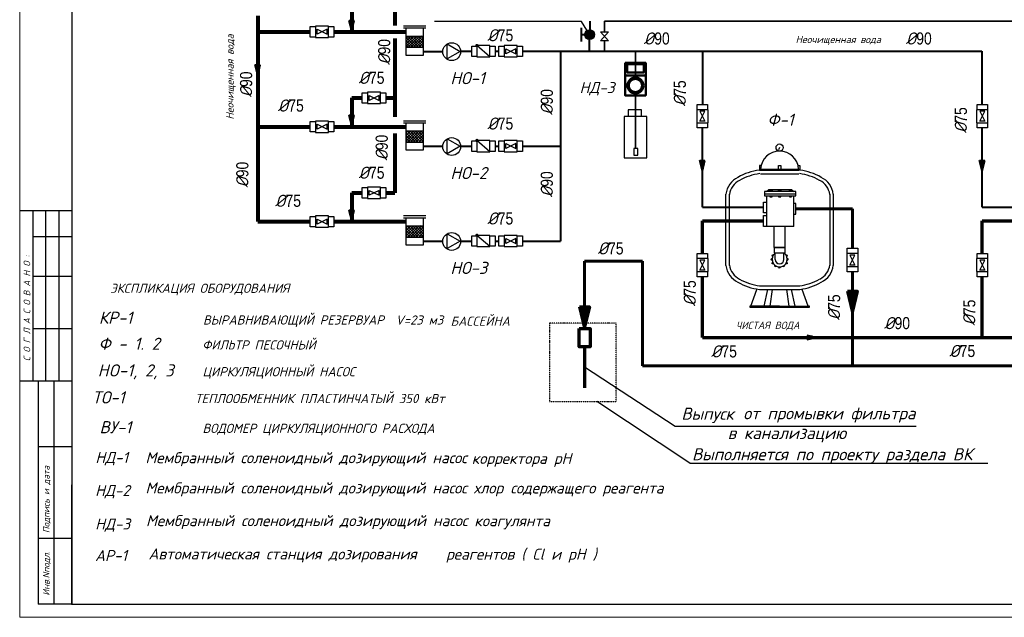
# Model space of a CAD drawing. Extents: x 4114239 to 5838486, y 780458 to 1383318.
# Tile 151 of 231: x 4308800 to 4346414, y 1254145 to 1276986. Entities that reach past the tile are written whole.
import ezdxf
from ezdxf.enums import TextEntityAlignment as Align

# ---------------------------------------------------------------- set-up
doc = ezdxf.new("R2010")
doc.units = 0
doc.header["$MEASUREMENT"] = 0
doc.linetypes.add('DASHDOT', pattern=[1, 0.5, -0.25, 0, -0.25])
for name, color, linetype, lineweight in [('1', 7, 'Continuous', 50), ('BRAVARIJA', 5, 'Continuous', 35), ('RURY-GRUBE', 7, 'Continuous', 25), ('линия40', 7, 'Continuous', 5), ('облицовки', 10, 'Continuous', 40), ('Основные', 160, 'Continuous', 40), ('стены вн не', 30, 'Continuous', 60)]:
    doc.layers.add(name, color=color, linetype=linetype, lineweight=lineweight)
for name, color, linetype in [('100_AXIS', 8, 'DASHDOT'), ('URZADZENIA', 7, 'Continuous'), ('ZAW', 7, 'Continuous'), ('Номера_оси', 7, 'Continuous'), ('рамка', 206, 'Continuous'), ('Слой2', 1, 'Continuous')]:
    doc.layers.add(name, color=color, linetype=linetype)
doc.styles.add('ГОСТ 250', font='isocpeui.ttf', dxfattribs={"height": 300})

# ---------------------------------------------------------------- blocks, each defined once
blk = doc.blocks.new('*X1922')
at = {"color": 0}
for p, q in [((149.79, 139.89), (155.18, 145.28)), ((149.79, 141.3), (153.76, 145.28)), ((149.79, 142.72), (152.35, 145.28)), ((149.79, 144.13), (150.93, 145.28)), ((154.74, 139.41), (149.79, 144.37)), ((156.16, 139.41), (150.29, 145.28)), ((150.73, 139.41), (156.59, 145.28)), ((157.57, 139.41), (151.71, 145.28)), ((152.14, 139.41), (158, 145.28)), ((158.6, 139.8), (153.12, 145.28)), ((153.55, 139.41), (158.6, 144.46)), ((158.6, 141.21), (154.54, 145.28)), ((158.6, 142.63), (155.95, 145.28)), ((158.6, 144.04), (157.37, 145.28)), ((153.33, 139.41), (149.79, 142.95)), ((151.92, 139.41), (149.79, 141.54)), ((150.5, 139.41), (149.79, 140.12)), ((154.97, 139.41), (158.6, 143.04)), ((156.38, 139.41), (158.6, 141.63)), ((157.8, 139.41), (158.6, 140.22))]:
    blk.add_line(p, q, dxfattribs=at)

msp = doc.modelspace()

# ---------------------------------------------------------------- hatches: boundary and pattern name
at = {"ltscale": 100}
h = msp.add_hatch(color=256, dxfattribs=at)
edge = h.paths.add_edge_path()
edge.add_arc((4330569.1669, 1276416.1681), 187.2424, 0, 360)
at = {"layer": 'BRAVARIJA'}
h = msp.add_hatch(dxfattribs=at)
h.set_pattern_fill('ANSI31', color=256, scale=37.632151, angle=450, style=0)
h.set_pattern_definition([(135, (4340593.2875, 1361591.5), (-3.32624368, -3.32624368), [])])
h.paths.add_polyline_path([(4339266.4449, 1264839.2686), (4338882.1622, 1264933.1208), (4338882.1622, 1264745.4164)])
at = {"layer": 'облицовки'}
h = msp.add_hatch(dxfattribs=at)
h.set_pattern_fill('ANSI31', color=256, scale=37.632151, style=0)
h.set_pattern_definition([(45, (4418236.1603, 1275248.675), (-3.32624368, 3.32624368), [])])
h.paths.add_polyline_path([(4321483.9291, 1276575.5177), (4321577.7813, 1276959.8003), (4321390.0769, 1276959.8003)])
h = msp.add_hatch(dxfattribs=at)
h.set_pattern_fill('ANSI31', color=256, scale=39.200158, angle=180, style=0)
h.set_pattern_definition([(45, (4418678.2453, 1273475.217), (-3.46483717, 3.46483717), [])])
h.paths.add_polyline_path([(4317894.6711, 1274857.3447), (4317992.4338, 1275257.6392), (4317796.9084, 1275257.6392)])
h = msp.add_hatch(dxfattribs=at)
h.set_pattern_fill('ANSI31', color=256, scale=37.632151, style=0)
h.set_pattern_definition([(45, (4418236.1603, 1271622.0327), (-3.32624368, 3.32624368), [])])
h.paths.add_polyline_path([(4321483.9291, 1272948.8754), (4321577.7813, 1273333.158), (4321390.0769, 1273333.158)])
h = msp.add_hatch(dxfattribs=at)
h.set_pattern_fill('ANSI31', color=256, scale=39.200158, angle=180, style=0)
h.set_pattern_definition([(45, (4435662.754, 1269821.717), (-3.46483717, 3.46483717), [])])
h.paths.add_polyline_path([(4334879.1798, 1271203.8447), (4334976.9425, 1271604.1392), (4334781.4171, 1271604.1392)])
h = msp.add_hatch(dxfattribs=at)
h.set_pattern_fill('ANSI31', color=256, scale=39.200158, angle=180, style=0)
h.set_pattern_definition([(45, (4446354.0454, 1269821.717), (-3.46483717, 3.46483717), [])])
h.paths.add_polyline_path([(4345570.4713, 1271203.8447), (4345668.234, 1271604.1392), (4345472.7086, 1271604.1392)])
h = msp.add_hatch(dxfattribs=at)
h.set_pattern_fill('ANSI31', color=256, scale=37.632151, style=0)
h.set_pattern_definition([(45, (4418236.1603, 1267995.3904), (-3.32624368, 3.32624368), [])])
h.paths.add_polyline_path([(4321483.9291, 1269322.2331), (4321577.7813, 1269706.5157), (4321390.0769, 1269706.5157)])
at = {"layer": 'стены вн не'}
h = msp.add_hatch(dxfattribs=at)
h.set_pattern_fill('ANSI31', color=256, scale=78.400315, style=0)
h.set_pattern_definition([(135, (4139046.91, 1263041.737), (6.92967433, 6.92967433), [])])
h.paths.add_polyline_path([(4340614.0581, 1265805.9927), (4340418.5327, 1266606.5815), (4340809.5835, 1266606.5815)])
h = msp.add_hatch(dxfattribs=at)
h.set_pattern_fill('ANSI31', color=256, scale=78.400315, style=0)
h.set_pattern_definition([(135, (4128815.032, 1262442.719), (6.92967433, 6.92967433), [])])
h.paths.add_polyline_path([(4330382.1801, 1265206.975), (4330186.6547, 1266007.5638), (4330577.7055, 1266007.5638)])

# ---------------------------------------------------------------- linework, layer by layer
for p, q in [((4330267.9281, 1276917.9839), (4324645.9321, 1276917.9839)), ((4343047.9138, 1261432.4356), (4333842.4464, 1261432.4356))]:
    msp.add_line(p, q)
at = {"ltscale": 100}
for p, q in [((4330569.1669, 1276416.1681), (4330267.9281, 1276917.9839)), ((4326766.6193, 1275564.4857), (4326267.6593, 1275996.9177)), ((4326766.6193, 1271937.8435), (4326267.6593, 1272370.2755)), ((4326766.6193, 1268311.2012), (4326267.6593, 1268743.6332)), ((4333842.4464, 1261432.4356), (4330382.1801, 1263704.3855)), ((4334403.6801, 1260036.9356), (4330844.1801, 1262397.1355)), ((4334403.6801, 1260036.9356), (4345780.1801, 1260036.9356))]:
    msp.add_line(p, q, dxfattribs=at)
at = {"color": 132}
for p, q in [((4337829.9517, 1272098.7674), (4337784.417, 1272007.698)), ((4337055.8614, 1271415.7466), (4337055.8614, 1271233.6078)), ((4337124.5308, 1271415.7466), (4337055.8614, 1271415.7466)), ((4337784.417, 1271279.1425), (4337784.417, 1271415.7466)), ((4337784.417, 1271415.7466), (4337875.4864, 1271415.7466)), ((4337875.4864, 1271415.7466), (4337875.4864, 1271279.1425)), ((4338535.3725, 1271415.7466), (4338604.0419, 1271415.7466)), ((4338604.0419, 1271415.7466), (4338604.0419, 1271233.6078)), ((4337055.8614, 1271279.1425), (4338604.0419, 1271279.1425)), ((4337055.8614, 1271233.6078), (4337101.3962, 1271233.6078)), ((4337101.3962, 1271233.6078), (4338558.5072, 1271233.6078)), ((4337101.3962, 1271100.5518), (4338558.5072, 1271100.5518)), ((4338604.0419, 1271233.6078), (4338558.5072, 1271233.6078)), ((4335780.8893, 1269789.211), (4335780.8893, 1270322.9134)), ((4335913.9453, 1269789.211), (4335913.9453, 1270322.9134)), ((4338450.8797, 1270417.7035), (4337250.4189, 1270417.7035)), ((4337250.4189, 1270417.7035), (4337250.4189, 1270252.1227)), ((4337250.4189, 1270334.9131), (4338450.8797, 1270334.9131)), ((4337250.4189, 1270252.1227), (4337333.2093, 1270252.1227)), ((4337333.2093, 1270417.7035), (4337415.9997, 1270500.4939)), ((4337333.2093, 1270252.1227), (4338368.0893, 1270252.1227)), ((4337333.2093, 1270252.1227), (4337333.2093, 1269083.4781)), ((4337415.9997, 1270500.4939), (4338285.2989, 1270500.4939)), ((4337457.3949, 1270459.0987), (4337540.1853, 1270459.0987)), ((4337457.3949, 1270417.7035), (4337457.3949, 1270459.0987)), ((4337457.3949, 1270252.1227), (4337457.3949, 1270210.7275)), ((4337540.1853, 1270459.0987), (4337540.1853, 1270417.7035)), ((4337540.1853, 1270210.7275), (4337540.1853, 1270252.1227)), ((4337788.5565, 1270459.0987), (4337871.3469, 1270459.0987)), ((4337788.5565, 1270417.7035), (4337788.5565, 1270459.0987)), ((4337788.5565, 1270252.1227), (4337788.5565, 1270210.7275)), ((4337871.3469, 1270459.0987), (4337871.3469, 1270417.7035)), ((4337871.3469, 1270210.7275), (4337871.3469, 1270252.1227)), ((4338202.5085, 1270459.0987), (4338285.2989, 1270459.0987)), ((4338202.5085, 1270417.7035), (4338202.5085, 1270459.0987)), ((4338202.5085, 1270252.1227), (4338202.5085, 1270210.7275)), ((4338285.2989, 1270500.4939), (4338368.0893, 1270417.7035)), ((4338285.2989, 1270459.0987), (4338285.2989, 1270417.7035)), ((4338285.2989, 1270210.7275), (4338285.2989, 1270252.1227)), ((4338368.0893, 1269083.4781), (4338368.0893, 1270252.1227)), ((4338368.0893, 1270252.1227), (4338450.8797, 1270252.1227)), ((4338450.8797, 1270252.1227), (4338450.8797, 1270417.7035)), ((4339745.9581, 1270322.9134), (4339745.9581, 1267590.8302)), ((4339879.0141, 1270322.9134), (4339879.0141, 1267590.8302)), ((4335780.8893, 1267590.8302), (4335780.8893, 1269915.6874)), ((4335913.9453, 1267590.8302), (4335913.9453, 1269915.6874)), ((4337209.0237, 1269601.1952), (4337209.0237, 1270015.1472)), ((4337209.0237, 1270015.1472), (4337333.2093, 1270015.1472)), ((4337457.3949, 1270210.7275), (4337540.1853, 1270210.7275)), ((4337788.5565, 1270210.7275), (4337871.3469, 1270210.7275)), ((4338202.5085, 1270210.7275), (4338285.2989, 1270210.7275)), ((4338450.8797, 1269962.3563), (4338368.0893, 1269962.3563)), ((4338450.8797, 1269548.4043), (4338450.8797, 1269962.3563)), ((4335780.8893, 1269323.515), (4335780.8893, 1269523.099)), ((4335913.9453, 1269323.515), (4335913.9453, 1269523.099)), ((4337333.2093, 1269601.1952), (4337209.0237, 1269601.1952)), ((4337209.0237, 1269083.4781), (4337209.0237, 1269497.4301)), ((4337209.0237, 1269497.4301), (4337333.2093, 1269497.4301)), ((4338368.0893, 1269548.4043), (4338450.8797, 1269548.4043)), ((4338368.0893, 1269083.4781), (4337209.0237, 1269083.4781)), ((4337622.9757, 1268280.2223), (4337622.9757, 1269083.4781)), ((4338036.9277, 1268280.2223), (4338036.9277, 1269083.4781)), ((4337543.1573, 1267990.4559), (4337599.7042, 1268005.6076)), ((4337558.309, 1267933.909), (4337543.1573, 1267990.4559)), ((4338036.9277, 1268280.2223), (4337622.9757, 1268280.2223)), ((4337622.9757, 1268280.2223), (4338036.9277, 1268280.2223)), ((4337622.9757, 1268280.2223), (4337622.9757, 1268073.2463)), ((4337622.9757, 1268073.2463), (4338036.9277, 1268073.2463)), ((4337664.3709, 1267824.8751), (4337664.3709, 1268073.2463)), ((4337995.5325, 1267824.8751), (4337995.5325, 1268073.2463)), ((4338036.9277, 1268073.2463), (4338036.9277, 1268280.2223)), ((4338060.1992, 1268005.6076), (4338116.746, 1267990.4559)), ((4338116.746, 1267990.4559), (4338101.5944, 1267933.909)), ((4337498.7901, 1267824.8751), (4337540.1853, 1267866.2703)), ((4337540.1853, 1267783.4799), (4337498.7901, 1267824.8751)), ((4337543.1573, 1267659.2943), (4337558.309, 1267715.8412)), ((4337599.7042, 1267644.1426), (4337543.1573, 1267659.2943)), ((4337664.3709, 1267538.0807), (4337649.2192, 1267594.6276)), ((4338010.6842, 1267594.6276), (4337995.5325, 1267538.0807)), ((4338116.746, 1267659.2943), (4338060.1992, 1267644.1426)), ((4338101.5944, 1267715.8412), (4338116.746, 1267659.2943)), ((4338119.7181, 1267866.2703), (4338161.1133, 1267824.8751)), ((4338161.1133, 1267824.8751), (4338119.7181, 1267783.4799)), ((4337720.9178, 1267553.2324), (4337664.3709, 1267538.0807)), ((4337829.9517, 1267493.7135), (4337788.5565, 1267535.1087)), ((4337871.3469, 1267535.1087), (4337829.9517, 1267493.7135)), ((4337995.5325, 1267538.0807), (4337938.9856, 1267553.2324)), ((4336737.1184, 1266042.6497), (4336964.792, 1266680.1358)), ((4337055.8614, 1266813.1918), (4338604.0419, 1266813.1918)), ((4337055.8614, 1266680.1358), (4338604.0419, 1266680.1358)), ((4337238.0003, 1266042.6497), (4337374.6045, 1266680.1358)), ((4337465.6739, 1266042.6497), (4337556.7434, 1266680.1358)), ((4338194.2294, 1266042.6497), (4338103.16, 1266680.1358)), ((4338421.903, 1266042.6497), (4338285.2989, 1266680.1358)), ((4338922.785, 1266042.6497), (4338695.1114, 1266680.1358)), ((4336691.5837, 1266042.6497), (4336691.5837, 1265997.115)), ((4336737.1184, 1266042.6497), (4336691.5837, 1266042.6497)), ((4336691.5837, 1265997.115), (4338968.3197, 1265997.115)), ((4337829.9517, 1266042.6497), (4336737.1184, 1266042.6497)), ((4337829.9517, 1266042.6497), (4338922.785, 1266042.6497)), ((4338968.3197, 1266042.6497), (4338922.785, 1266042.6497)), ((4338968.3197, 1265997.115), (4338968.3197, 1266042.6497))]:
    msp.add_line(p, q, dxfattribs=at)
at = {"color": 0}
for p, q in [((4310796.5164, 1269675.1361), (4308831.4859, 1269675.1361)), ((4309300.1811, 1269675.1361), (4309300.1811, 1263165.1361)), ((4309790.1811, 1269675.1361), (4309790.1811, 1263165.1361)), ((4310300.1811, 1269675.1361), (4310300.1811, 1263165.1361)), ((4310796.5164, 1268685.1361), (4309300.1811, 1268685.1361)), ((4310796.5164, 1267175.1361), (4309300.1811, 1267175.1361)), ((4310796.5164, 1265165.1361), (4309300.1811, 1265165.1361)), ((4310796.5164, 1263165.1361), (4308831.4859, 1263165.1361)), ((4309500.1811, 1263165.1361), (4309500.1811, 1254645.1361)), ((4310100.1811, 1263165.1361), (4310100.1811, 1254645.1361)), ((4310100.1811, 1262685.1361), (4310100.1811, 1262445.1361)), ((4310800.1811, 1260665.1361), (4309500.1811, 1260665.1361)), ((4310796.5164, 1254638.7076), (4310796.5164, 1259208.7076)), ((4310800.1811, 1257155.1361), (4309500.1811, 1257155.1361)), ((4310800.1811, 1254645.1361), (4309500.1811, 1254645.1361))]:
    msp.add_line(p, q, dxfattribs=at)
at = {"color": 34, "lineweight": 70, "ltscale": 100}
msp.add_line((4330382.1801, 1264487.1355), (4330382.1801, 1262921.6355), dxfattribs=at)
at = {"ltscale": 10}
for points in [[(4320101.0942, 1276722.9073), (4320101.0942, 1276323.7393), (4319901.5102, 1276323.7393), (4319901.5102, 1276722.9073)], [(4320101.0942, 1276739.5393), (4320101.0942, 1276307.1073), (4320600.0542, 1276307.1073), (4320600.0542, 1276739.5393)], [(4320540.6542, 1276428.2833), (4320540.6542, 1276618.3633), (4320160.4942, 1276428.2833), (4320160.4942, 1276618.3633)], [(4320799.6382, 1276722.9073), (4320799.6382, 1276323.7393), (4320600.0542, 1276323.7393), (4320600.0542, 1276722.9073)], [(4326267.6593, 1275980.2857), (4326267.6593, 1275581.1177), (4326068.0753, 1275581.1177), (4326068.0753, 1275980.2857)], [(4326267.6593, 1275996.9177), (4326267.6593, 1275564.4857), (4326766.6193, 1275564.4857), (4326766.6193, 1275996.9177)], [(4326966.2033, 1275980.2857), (4326966.2033, 1275581.1177), (4326766.6193, 1275581.1177), (4326766.6193, 1275980.2857)], [(4327308.7325, 1275980.2857), (4327308.7325, 1275581.1177), (4327109.1485, 1275581.1177), (4327109.1485, 1275980.2857)], [(4327308.7325, 1275996.9177), (4327308.7325, 1275564.4857), (4327807.6925, 1275564.4857), (4327807.6925, 1275996.9177)], [(4327748.2925, 1275685.6617), (4327748.2925, 1275875.7417), (4327368.1325, 1275685.6617), (4327368.1325, 1275875.7417)], [(4328007.2765, 1275980.2857), (4328007.2765, 1275581.1177), (4327807.6925, 1275581.1177), (4327807.6925, 1275980.2857)], [(4322088.0047, 1274194.5871), (4322088.0047, 1273795.4191), (4321888.4207, 1273795.4191), (4321888.4207, 1274194.5871)], [(4322088.0047, 1274211.2191), (4322088.0047, 1273778.7871), (4322586.9647, 1273778.7871), (4322586.9647, 1274211.2191)], [(4322527.5647, 1273899.9631), (4322527.5647, 1274090.0431), (4322147.4047, 1273899.9631), (4322147.4047, 1274090.0431)], [(4322786.5487, 1274194.5871), (4322786.5487, 1273795.4191), (4322586.9647, 1273795.4191), (4322586.9647, 1274194.5871)], [(4334679.5958, 1273745.5831), (4335078.7638, 1273745.5831), (4335078.7638, 1273545.9991), (4334679.5958, 1273545.9991)], [(4345370.8873, 1273745.5831), (4345770.0553, 1273745.5831), (4345770.0553, 1273545.9991), (4345370.8873, 1273545.9991)], [(4334662.9638, 1273047.0391), (4335095.3958, 1273047.0391), (4335095.3958, 1273545.9991), (4334662.9638, 1273545.9991)], [(4334974.2198, 1273486.5991), (4334784.1398, 1273486.5991), (4334974.2198, 1273106.4391), (4334784.1398, 1273106.4391)], [(4345354.2553, 1273047.0391), (4345786.6873, 1273047.0391), (4345786.6873, 1273545.9991), (4345354.2553, 1273545.9991)], [(4345665.5113, 1273486.5991), (4345475.4313, 1273486.5991), (4345665.5113, 1273106.4391), (4345475.4313, 1273106.4391)], [(4320101.0942, 1273096.265), (4320101.0942, 1272697.097), (4319901.5102, 1272697.097), (4319901.5102, 1273096.265)], [(4320101.0942, 1273112.897), (4320101.0942, 1272680.465), (4320600.0542, 1272680.465), (4320600.0542, 1273112.897)], [(4320540.6542, 1272801.641), (4320540.6542, 1272991.721), (4320160.4942, 1272801.641), (4320160.4942, 1272991.721)], [(4320799.6382, 1273096.265), (4320799.6382, 1272697.097), (4320600.0542, 1272697.097), (4320600.0542, 1273096.265)], [(4334679.5958, 1273047.0391), (4335078.7638, 1273047.0391), (4335078.7638, 1272847.4551), (4334679.5958, 1272847.4551)], [(4345370.8873, 1273047.0391), (4345770.0553, 1273047.0391), (4345770.0553, 1272847.4551), (4345370.8873, 1272847.4551)], [(4326267.6593, 1272353.6435), (4326267.6593, 1271954.4755), (4326068.0753, 1271954.4755), (4326068.0753, 1272353.6435)], [(4326267.6593, 1272370.2755), (4326267.6593, 1271937.8435), (4326766.6193, 1271937.8435), (4326766.6193, 1272370.2755)], [(4326966.2033, 1272353.6435), (4326966.2033, 1271954.4755), (4326766.6193, 1271954.4755), (4326766.6193, 1272353.6435)], [(4327308.7325, 1272353.6435), (4327308.7325, 1271954.4755), (4327109.1485, 1271954.4755), (4327109.1485, 1272353.6435)], [(4327308.7325, 1272370.2755), (4327308.7325, 1271937.8435), (4327807.6925, 1271937.8435), (4327807.6925, 1272370.2755)], [(4327748.2925, 1272059.0195), (4327748.2925, 1272249.0995), (4327368.1325, 1272059.0195), (4327368.1325, 1272249.0995)], [(4328007.2765, 1272353.6435), (4328007.2765, 1271954.4755), (4327807.6925, 1271954.4755), (4327807.6925, 1272353.6435)], [(4322088.0047, 1270567.9448), (4322088.0047, 1270168.7768), (4321888.4207, 1270168.7768), (4321888.4207, 1270567.9448)], [(4322088.0047, 1270584.5768), (4322088.0047, 1270152.1448), (4322586.9647, 1270152.1448), (4322586.9647, 1270584.5768)], [(4322527.5647, 1270273.3208), (4322527.5647, 1270463.4008), (4322147.4047, 1270273.3208), (4322147.4047, 1270463.4008)], [(4322786.5487, 1270567.9448), (4322786.5487, 1270168.7768), (4322586.9647, 1270168.7768), (4322586.9647, 1270567.9448)], [(4320101.0942, 1269469.6227), (4320101.0942, 1269070.4547), (4319901.5102, 1269070.4547), (4319901.5102, 1269469.6227)], [(4320101.0942, 1269486.2547), (4320101.0942, 1269053.8227), (4320600.0542, 1269053.8227), (4320600.0542, 1269486.2547)], [(4320799.6382, 1269469.6227), (4320799.6382, 1269070.4547), (4320600.0542, 1269070.4547), (4320600.0542, 1269469.6227)], [(4320540.6542, 1269174.9987), (4320540.6542, 1269365.0787), (4320160.4942, 1269174.9987), (4320160.4942, 1269365.0787)], [(4326267.6593, 1268727.0012), (4326267.6593, 1268327.8332), (4326068.0753, 1268327.8332), (4326068.0753, 1268727.0012)], [(4326267.6593, 1268743.6332), (4326267.6593, 1268311.2012), (4326766.6193, 1268311.2012), (4326766.6193, 1268743.6332)], [(4326966.2033, 1268727.0012), (4326966.2033, 1268327.8332), (4326766.6193, 1268327.8332), (4326766.6193, 1268727.0012)], [(4327308.7325, 1268727.0012), (4327308.7325, 1268327.8332), (4327109.1485, 1268327.8332), (4327109.1485, 1268727.0012)], [(4327308.7325, 1268743.6332), (4327308.7325, 1268311.2012), (4327807.6925, 1268311.2012), (4327807.6925, 1268743.6332)], [(4328007.2765, 1268727.0012), (4328007.2765, 1268327.8332), (4327807.6925, 1268327.8332), (4327807.6925, 1268727.0012)], [(4327748.2925, 1268432.3772), (4327748.2925, 1268622.4572), (4327368.1325, 1268432.3772), (4327368.1325, 1268622.4572)], [(4334679.5958, 1268055.9897), (4335078.7638, 1268055.9897), (4335078.7638, 1267856.4057), (4334679.5958, 1267856.4057)], [(4340397.8421, 1267550.9411), (4340830.2741, 1267550.9411), (4340830.2741, 1268049.9011), (4340397.8421, 1268049.9011)], [(4340414.4741, 1268249.4851), (4340813.6421, 1268249.4851), (4340813.6421, 1268049.9011), (4340414.4741, 1268049.9011)], [(4340709.0981, 1267990.5011), (4340519.0181, 1267990.5011), (4340709.0981, 1267610.3411), (4340519.0181, 1267610.3411)], [(4345370.8873, 1268055.9897), (4345770.0553, 1268055.9897), (4345770.0553, 1267856.4057), (4345370.8873, 1267856.4057)], [(4334662.9638, 1267357.4457), (4335095.3958, 1267357.4457), (4335095.3958, 1267856.4057), (4334662.9638, 1267856.4057)], [(4334974.2198, 1267797.0057), (4334784.1398, 1267797.0057), (4334974.2198, 1267416.8457), (4334784.1398, 1267416.8457)], [(4345354.2553, 1267357.4457), (4345786.6873, 1267357.4457), (4345786.6873, 1267856.4057), (4345354.2553, 1267856.4057)], [(4345665.5113, 1267797.0057), (4345475.4313, 1267797.0057), (4345665.5113, 1267416.8457), (4345475.4313, 1267416.8457)], [(4334679.5958, 1267357.4457), (4335078.7638, 1267357.4457), (4335078.7638, 1267157.8617), (4334679.5958, 1267157.8617)], [(4340414.4741, 1267550.9411), (4340813.6421, 1267550.9411), (4340813.6421, 1267351.3571), (4340414.4741, 1267351.3571)], [(4345370.8873, 1267357.4457), (4345770.0553, 1267357.4457), (4345770.0553, 1267157.8617), (4345370.8873, 1267157.8617)]]:
    msp.add_lwpolyline(points, close=True, dxfattribs=at)
at = {"color": 34, "lineweight": 70, "ltscale": 100}
msp.add_lwpolyline([(4330169.6801, 1265183.6355), (4330594.6801, 1265183.6355), (4330594.6801, 1264487.1355), (4330169.6801, 1264487.1355)], close=True, dxfattribs=at)
at = {"ltscale": 100}
msp.add_circle((4330569.1669, 1276416.1681), 187.2424, dxfattribs=at)
at = {"color": 132}
msp.add_circle((4337829.9517, 1272098.7674), 136.6042, dxfattribs=at)
for centre, radius, start, end in [((4337829.9517, 1271233.6078), 728.5555, 3.5833217, 176.4166783), ((4337321.4806, 1269070.7086), 2179.1481, 97.00126753, 119.86863001), ((4337321.4806, 1269070.7086), 2046.0921, 97.00126753, 119.86863001), ((4338338.4227, 1269070.7086), 2046.0921, 60.13136999, 82.99873247), ((4338338.4227, 1269070.7086), 2179.1481, 60.13136999, 82.99873247), ((4336609.2709, 1270212.5792), 835.6972, 116.51135314, 172.41329123), ((4336609.2709, 1270212.5792), 702.6412, 116.51135314, 172.41329123), ((4339050.6325, 1270212.5792), 702.6412, 7.58670877, 63.48864686), ((4339050.6325, 1270212.5792), 835.6972, 7.58670877, 63.48864686), ((4337829.9517, 1267824.8751), 289.7664, 124.84990454, 55.15009546), ((4336609.2709, 1267701.1643), 835.6972, 187.58670877, 243.48864686), ((4336609.2709, 1267701.1643), 702.6412, 187.58670877, 243.48864686), ((4337829.9517, 1267824.8751), 165.5808, 180, 0), ((4339050.6325, 1267701.1643), 702.6412, 296.51135314, 352.41329123), ((4339050.6325, 1267701.1643), 702.6412, 296.51135314, 352.41329123), ((4339050.6325, 1267701.1643), 835.6972, 296.51135314, 352.41329123), ((4337321.4806, 1268843.035), 2179.1481, 240.13136999, 262.99873247), ((4337321.4806, 1268843.035), 2046.0921, 240.13136999, 262.99873247), ((4338338.4227, 1268843.035), 2046.0921, 277.00126753, 299.86863001), ((4338338.4227, 1268843.035), 2179.1481, 277.00126753, 299.86863001)]:
    msp.add_arc(centre, radius, start, end, dxfattribs=at)
at = {"layer": '1', "ltscale": 100}
for points in [[(4331927.3952, 1275330.6433), (4332714.9671, 1275330.6433), (4332714.9671, 1274093.1019), (4331927.3952, 1274093.1019)], [(4332010.2997, 1275279.6991), (4332637.2444, 1275279.6991), (4332637.2444, 1274969.0188), (4332010.2997, 1274969.0188)], [(4331927.3952, 1274093.1019), (4332714.9671, 1274093.1019), (4332714.9671, 1274858.2615), (4331927.3952, 1274858.2615)], [(4332296.3827, 1274776.795), (4332345.9796, 1274776.795), (4332345.9796, 1274805.0315), (4332296.3827, 1274805.0315)], [(4332296.3827, 1274165.3956), (4332345.9796, 1274165.3956), (4332345.9796, 1274137.1591), (4332296.3827, 1274137.1591)]]:
    msp.add_lwpolyline(points, close=True, dxfattribs=at)
for radius in [305.6997, 253.7216, 253.7216]:
    msp.add_circle((4332321.1811, 1274471.0953), radius, dxfattribs=at)
at = {"layer": '100_AXIS', "ltscale": 15}
msp.add_lwpolyline([(4331582.9833, 1265386.1355), (4329043.4833, 1265386.1355), (4329043.4833, 1262397.1355), (4331582.9833, 1262397.1355)], close=True, dxfattribs=at)
at = {"layer": 'BRAVARIJA', "lineweight": 35}
for p, q in [((4355645.1027, 1276931.503), (4331138.6811, 1276931.503)), ((4331138.6811, 1276522.1072), (4331138.6811, 1276931.503)), ((4331138.6811, 1275780.7017), (4331138.6811, 1276174.4988))]:
    msp.add_line(p, q, dxfattribs=at)
at = {"layer": 'BRAVARIJA'}
for p, q in [((4332321.1811, 1274805.0315), (4332321.1811, 1275780.7017)), ((4332321.1811, 1274137.1591), (4332321.1811, 1273733.5097)), ((4332321.1811, 1272069.1148), (4332321.1811, 1273733.5097)), ((4339266.4449, 1264839.2686), (4338882.1622, 1264933.1208)), ((4339266.4449, 1264839.2686), (4338882.1622, 1264745.4164))]:
    msp.add_line(p, q, dxfattribs=at)
at = {"layer": 'BRAVARIJA', "lineweight": 70}
for p, q in [((4334879.1798, 1269300.9053), (4337209.0237, 1269300.9053)), ((4334879.1798, 1268055.9897), (4334879.1798, 1269300.9053)), ((4345570.4713, 1269300.9053), (4347900.3151, 1269300.9053)), ((4345570.4713, 1268055.9897), (4345570.4713, 1269300.9053)), ((4334879.1798, 1264839.2686), (4334879.1798, 1267157.8617)), ((4345570.4713, 1264839.2686), (4345570.4713, 1267157.8617)), ((4334879.1798, 1264839.2686), (4358450.3349, 1264839.2686))]:
    msp.add_line(p, q, dxfattribs=at)
at = {"layer": 'RURY-GRUBE'}
msp.add_line((4331138.6811, 1276479.5755), (4331138.6811, 1276479.5755), dxfattribs=at)
at = {"layer": 'URZADZENIA'}
for p, q in [((4323468.3165, 1276751.2808), (4324319.9112, 1276751.2808)), ((4323565.5983, 1276358.7897), (4323565.5983, 1276671.3139)), ((4324208.732, 1276671.3139), (4324208.732, 1276358.7897)), ((4323565.5983, 1276358.7897), (4324208.732, 1276358.7897)), ((4323565.5983, 1275930.7676), (4323565.5983, 1276358.7897)), ((4324208.732, 1276358.7897), (4324208.732, 1275930.7676)), ((4323565.5983, 1275622.8535), (4323565.5983, 1275930.7676)), ((4323565.5983, 1275930.7676), (4324208.732, 1275930.7676)), ((4324208.732, 1275930.7676), (4324208.732, 1275622.8535)), ((4324208.732, 1275622.8535), (4323565.5983, 1275622.8535)), ((4323468.3165, 1273124.6385), (4324319.9112, 1273124.6385)), ((4323565.5983, 1272732.1475), (4323565.5983, 1273044.6716)), ((4324208.732, 1273044.6716), (4324208.732, 1272732.1475)), ((4323565.5983, 1272304.1253), (4323565.5983, 1272732.1475)), ((4323565.5983, 1272732.1475), (4324208.732, 1272732.1475)), ((4324208.732, 1272732.1475), (4324208.732, 1272304.1253)), ((4323565.5983, 1271996.2112), (4323565.5983, 1272304.1253)), ((4323565.5983, 1272304.1253), (4324208.732, 1272304.1253)), ((4324208.732, 1272304.1253), (4324208.732, 1271996.2112)), ((4324208.732, 1271996.2112), (4323565.5983, 1271996.2112)), ((4323468.3165, 1269497.9962), (4324319.9112, 1269497.9962)), ((4323565.5983, 1269105.5052), (4323565.5983, 1269418.0293)), ((4323565.5983, 1268677.483), (4323565.5983, 1269105.5052)), ((4323565.5983, 1269105.5052), (4324208.732, 1269105.5052)), ((4324208.732, 1269418.0293), (4324208.732, 1269105.5052)), ((4324208.732, 1269105.5052), (4324208.732, 1268677.483)), ((4323565.5983, 1268369.5689), (4323565.5983, 1268677.483)), ((4323565.5983, 1268677.483), (4324208.732, 1268677.483)), ((4324208.732, 1268369.5689), (4323565.5983, 1268369.5689)), ((4324208.732, 1268677.483), (4324208.732, 1268369.5689))]:
    msp.add_line(p, q, dxfattribs=at)
at = {"layer": 'URZADZENIA', "color": 4}
for p, q in [((4323468.3165, 1276671.3139), (4324319.9112, 1276671.3139)), ((4323468.3165, 1273044.6716), (4324319.9112, 1273044.6716)), ((4323468.3165, 1269418.0293), (4324319.9112, 1269418.0293))]:
    msp.add_line(p, q, dxfattribs=at)
at = {"layer": 'URZADZENIA'}
for points in [[(4325624.8643, 1275775.5705), (4325132.1769, 1275491.1173), (4325132.1769, 1276060.0237)], [(4325624.8643, 1272148.9282), (4325132.1769, 1271864.4751), (4325132.1769, 1272433.3814)], [(4325624.8643, 1268522.2859), (4325132.1769, 1268237.8328), (4325132.1769, 1268806.7391)]]:
    msp.add_lwpolyline(points, close=True, dxfattribs=at)
for centre in [(4325304.2821, 1275763.9005), (4325304.2821, 1272137.2582), (4325304.2821, 1268510.6159)]:
    msp.add_circle(centre, 340.7987, dxfattribs=at)
at = {"layer": 'ZAW'}
for p, q in [((4331291.2195, 1276522.1072), (4330986.1428, 1276174.4988)), ((4331291.2195, 1276174.4988), (4330986.1428, 1276522.1072)), ((4330986.1428, 1276522.1072), (4331291.2195, 1276522.1072)), ((4331291.2195, 1276174.4988), (4330986.1428, 1276174.4988))]:
    msp.add_line(p, q, dxfattribs=at)
at = {"layer": 'ZAW', "const_width": 63.36}
for points in [[(4326267.6593, 1276028.5977, 1), (4326267.6593, 1275965.2377, 1)], [(4326267.6593, 1272401.9555, 1), (4326267.6593, 1272338.5955, 1)], [(4326267.6593, 1268775.3132, 1), (4326267.6593, 1268711.9532, 1)]]:
    msp.add_lwpolyline(points, format="xyb", close=True, dxfattribs=at)
at = {"layer": 'линия40', "ltscale": 3}
for p, q in [((4308800.1811, 1254145.1361), (4308800.1811, 1296145.1361)), ((4310800.1811, 1254645.1361), (4310800.1811, 1295645.1361)), ((4310800.1811, 1295645.1361), (4310800.1811, 1254645.1361)), ((4310800.1811, 1295645.1361), (4310800.1811, 1254645.1361)), ((4367700.1811, 1254645.1361), (4310800.1811, 1254645.1361)), ((4368200.1811, 1254145.1361), (4308800.1811, 1254145.1361))]:
    msp.add_line(p, q, dxfattribs=at)
at = {"layer": 'линия40', "ltscale": 3, "const_width": 50}
msp.add_lwpolyline([(4367700.1811, 1254645.1361), (4310800.1811, 1254645.1361), (4310800.1811, 1295645.1361), (4367700.1811, 1295645.1361)], close=True, dxfattribs=at)
at = {"layer": 'Номера_оси', "color": 7}
for points in [[(4331886.6668, 1271703.3124), (4332761.0302, 1271703.3124), (4332761.0302, 1273280.7686), (4331886.6668, 1273280.7686)], [(4332256.0964, 1271812.3171), (4332414.8193, 1271812.3171), (4332414.8193, 1272069.1148), (4332256.0964, 1272069.1148)]]:
    msp.add_lwpolyline(points, close=True, dxfattribs=at)
msp.add_lwpolyline([(4332554.2407, 1273280.7686), (4332554.2407, 1273545.2702), (4332047.5017, 1273545.2702), (4332047.5017, 1273280.7686)], dxfattribs=at)
at = {"layer": 'облицовки'}
for p, q in [((4321483.9291, 1276575.5177), (4321390.0769, 1276959.8003)), ((4321390.0769, 1276959.8003), (4321577.7813, 1276959.8003)), ((4321483.9291, 1276575.5177), (4321577.7813, 1276959.8003)), ((4330581.5085, 1276931.8289), (4330581.5085, 1276413.2961)), ((4330569.1669, 1275780.7017), (4330569.1669, 1276416.1681)), ((4324963.4899, 1275761.8149), (4324226.8109, 1275761.8149)), ((4325644.6664, 1275780.7017), (4326068.0753, 1275780.7017)), ((4326966.2033, 1275780.7017), (4327109.1485, 1275780.7017)), ((4328007.2765, 1275780.7017), (4329456.2159, 1275780.7017)), ((4329456.2159, 1275780.7017), (4345558.1297, 1275780.7017)), ((4329456.2159, 1275780.7017), (4329456.2159, 1268527.4172)), ((4334879.1798, 1275780.7017), (4334879.1798, 1273745.5831)), ((4345558.1297, 1275780.7017), (4345558.1297, 1273745.5831)), ((4317894.6711, 1274857.3447), (4317796.9084, 1275257.6392)), ((4317796.9084, 1275257.6392), (4317992.4338, 1275257.6392)), ((4317894.6711, 1274857.3447), (4317992.4338, 1275257.6392)), ((4321483.9291, 1272948.8754), (4321390.0769, 1273333.158)), ((4321390.0769, 1273333.158), (4321577.7813, 1273333.158)), ((4321483.9291, 1272948.8754), (4321577.7813, 1273333.158)), ((4334879.1798, 1269818.6223), (4334879.1798, 1272847.4551)), ((4345570.4713, 1269818.6223), (4345570.4713, 1272847.4551)), ((4324963.4899, 1272135.1726), (4324226.8109, 1272135.1726)), ((4325644.6664, 1272154.0595), (4326068.0753, 1272154.0595)), ((4326966.2033, 1272154.0595), (4327109.1485, 1272154.0595)), ((4328007.2765, 1272154.0595), (4329456.2159, 1272154.0595)), ((4334879.1798, 1271203.8447), (4334781.4171, 1271604.1392)), ((4334781.4171, 1271604.1392), (4334976.9425, 1271604.1392)), ((4334879.1798, 1271203.8447), (4334976.9425, 1271604.1392)), ((4345570.4713, 1271203.8447), (4345472.7086, 1271604.1392)), ((4345472.7086, 1271604.1392), (4345668.234, 1271604.1392)), ((4345570.4713, 1271203.8447), (4345668.234, 1271604.1392)), ((4321483.9291, 1269322.2331), (4321390.0769, 1269706.5157)), ((4321390.0769, 1269706.5157), (4321577.7813, 1269706.5157)), ((4321483.9291, 1269322.2331), (4321577.7813, 1269706.5157)), ((4334879.1798, 1269818.6223), (4337209.0237, 1269818.6223)), ((4345570.4713, 1269818.6223), (4347900.3151, 1269818.6223)), ((4324963.4899, 1268508.5304), (4324226.8109, 1268508.5304)), ((4325644.6664, 1268527.4172), (4326068.0753, 1268527.4172)), ((4326966.2033, 1268527.4172), (4327109.1485, 1268527.4172)), ((4328007.2765, 1268527.4172), (4329456.2159, 1268527.4172))]:
    msp.add_line(p, q, dxfattribs=at)
at = {"layer": 'рамка', "lineweight": 40}
for p, q in [((4330244.1801, 1276675.4345), (4330244.1801, 1276156.9018)), ((4330244.1801, 1276416.1681), (4330569.1669, 1276416.1681))]:
    msp.add_line(p, q, dxfattribs=at)
at = {"layer": 'Слой2', "lineweight": 80}
for p, q in [((4321483.9291, 1277621.6454), (4321483.9291, 1276523.3233)), ((4323128.5597, 1277621.6454), (4323128.5597, 1276758.3841)), ((4317894.6711, 1277138.6953), (4317894.6711, 1269270.0387)), ((4317894.6711, 1276523.3233), (4319901.5102, 1276523.3233)), ((4320799.6382, 1276523.3233), (4323565.5983, 1276523.3233)), ((4323128.5597, 1276261.5734), (4323128.5597, 1273267.1361)), ((4321483.9291, 1273995.0031), (4321483.9291, 1272896.681)), ((4321483.9291, 1273995.0031), (4321888.4207, 1273995.0031)), ((4322802.7902, 1273995.0031), (4323128.5597, 1273995.0031)), ((4317894.6711, 1272896.681), (4319901.5102, 1272896.681)), ((4320799.6382, 1272896.681), (4323565.5983, 1272896.681)), ((4323128.5597, 1272634.9311), (4323128.5597, 1270368.3608)), ((4321483.9291, 1270368.3608), (4321483.9291, 1269270.0387)), ((4321483.9291, 1270368.3608), (4321888.4207, 1270368.3608)), ((4322802.7902, 1270368.3608), (4323128.5597, 1270368.3608)), ((4317894.6711, 1269270.0387), (4319901.5102, 1269270.0387)), ((4320799.6382, 1269270.0387), (4323565.5983, 1269270.0387))]:
    msp.add_line(p, q, dxfattribs=at)
at = {"layer": 'стены вн не'}
for p, q in [((4338450.8797, 1269755.3803), (4340614.0581, 1269755.3803)), ((4340614.0581, 1268249.4851), (4340614.0581, 1269755.3803)), ((4330382.1801, 1267763.1532), (4330382.1801, 1265183.6355)), ((4330382.1801, 1267763.1532), (4332586.1801, 1267763.1532)), ((4332586.1801, 1263751.6532), (4332586.1801, 1267763.1532)), ((4340614.0581, 1267351.3571), (4340614.0581, 1263751.6532)), ((4340614.0581, 1265805.9927), (4340418.5327, 1266606.5815)), ((4340809.5835, 1266606.5815), (4340418.5327, 1266606.5815)), ((4340614.0581, 1265805.9927), (4340809.5835, 1266606.5815)), ((4330382.1801, 1265206.975), (4330186.6547, 1266007.5638)), ((4330577.7055, 1266007.5638), (4330186.6547, 1266007.5638)), ((4330382.1801, 1265206.975), (4330577.7055, 1266007.5638)), ((4332586.1801, 1263751.6532), (4351305.3496, 1263751.6532))]:
    msp.add_line(p, q, dxfattribs=at)

# ---------------------------------------------------------------- block references
at = {"layer": 'URZADZENIA', "color": 4, "xscale": -72.99072000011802, "yscale": 72.99072000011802, "zscale": 72.99072000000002}
for p in [(4335142.0064, 1265754.9911), (4335131.4272, 1262131.1397), (4335131.4272, 1258504.4974)]:
    msp.add_blockref('*X1922', p, dxfattribs=at)

# ---------------------------------------------------------------- texts
at = {"style": 'ГОСТ 250'}
for s, p in [('Выпуск  ', (4334077.2648, 1261695.0291)), ('от промывки фильтра  ', (4336444.0402, 1261711.3925)), ('в канализацию  ', (4335846.5048, 1260957.446)), ('Выполняется по проекту раздела ВК', (4334484.2577, 1260145.7822))]:
    msp.add_text(s, height=463.32, dxfattribs=at).set_placement(p)
at = {"layer": 'Основные', "color": 0, "style": 'ГОСТ 250'}
for s, height, p in [('Неочищенная вода', 277.992, (4316971.6484, 1273170.367)), ('С О Г Л А С О В А Н О :', 250, (4309202.3339, 1263937.8532)), ('Подпись и дата', 250, (4309940.1811, 1257365.1361)), ('Инв.Nподл.', 250, (4309940.1811, 1254975.1361))]:
    msp.add_text(s, height=height, rotation=90, dxfattribs=at).set_placement(p)
for s, height, p in [('Неочищенная вода', 277.992, (4338440.339, 1276090.492)), ('НО-1', 463.32, (4325251.3299, 1274520.4047)), ('НД-3', 421.6212, (4330189.1927, 1274179.8499)), ('Ф-1', 463.32, (4337362.5774, 1272927.6962)), ('НО-2', 463.32, (4325251.3299, 1270893.7624)), ('НО-3', 463.32, (4325251.3299, 1267267.1202)), ('ЭКСПЛИКАЦИЯ ОБОРУДОВАНИЯ', 351, (4312256.7539, 1266546.1091)), ('КP-1', 463.32, (4311825.3524, 1265364.1504)), ('ВЫРАВНИВАЮЩИЙ РЕЗЕРВУАР  V=23 м3 ', 351, (4315803.439, 1265332.6992)), ('ЧИСТАЯ ВОДА', 277.992, (4336165.5955, 1265165.6357)), ('Ф - 1. 2', 463.32, (4311813.4049, 1264369.052)), ('  ФИЛЬТР ПЕСОЧНЫЙ  ', 351, (4315330.1861, 1264380.3609)), ('НO-1, 2, 3  ', 463.32, (4311781.3373, 1263350.7172)), ('  ЦИРКУЛЯЦИОННЫЙ НАСОС ', 351, (4315337.7689, 1263355.6623)), ('ТО-1', 463.32, (4311571.8999, 1262318.7895)), ('  ТЕПЛООБМЕННИК ПЛАСТИНЧАТЫЙ 350 кВт', 351, (4315051.2924, 1262331.3764)), ('ВУ-1', 463.32, (4311850.3999, 1261179.2895)), ('ВОДОМЕР ЦИРКУЛЯЦИОННОГО РАСХОДА', 351, (4315784.7924, 1261191.8764)), ('НД-1', 421.6212, (4311690.4257, 1260040.371)), ('Мембранный соленоидный дозирующий насос  ', 421.6212, (4313603.1775, 1260033.6139)), ('  корректора рН  ', 421.6212, (4325532.1775, 1260007.6139)), ('Мембранный соленоидный дозирующий насос хлор ', 421.6212, (4313603.1775, 1258878.3139)), ('НД-2', 421.6212, (4311681.2021, 1258777.7854)), (' содержащего реагента  ', 421.6212, (4327279.2946, 1258876.8566)), ('НД-3', 421.6212, (4311682.7311, 1257500.1274)), ('Мембранный соленоидный дозирующий насос  ', 421.6212, (4313626.6275, 1257628.6139)), ('  коагулянта  ', 421.6212, (4325631.1275, 1257625.1139)), ('АР-1', 421.6212, (4311678.7737, 1256295.3849)), ('Автоматическая станция дозирования  ', 421.6212, (4313719.2427, 1256356.0486)), (' реагентов ( Сl и рН )', 421.6212, (4324819.7427, 1256348.0486))]:
    msp.add_text(s, height=height, dxfattribs=at).set_placement(p)
msp.add_text('  БАССЕЙНА  ', height=351, dxfattribs=at).set_placement((4326392.4581, 1265287.6193), align=Align.CENTER)
at = {"layer": 'Основные', "color": 0, "char_height": 463.32, "attachment_point": 9, "style": 'ГОСТ 250'}
for s, insert in [('%%C{\\fArial Narrow|b0|i0|c204|p34;75}', (4327654.988, 1276152.7765)), ('%%C{\\fArial Narrow|b0|i0|c204|p34;90}', (4333631.3676, 1276029.8324)), ('%%C{\\fArial Narrow|b0|i0|c204|p34;90}', (4343641.5929, 1276029.8324)), ('%%C{\\fArial Narrow|b0|i0|c204|p34;75}', (4322736.2457, 1274525.6956)), ('%%C{\\fArial Narrow|b0|i0|c204|p34;75}', (4319652.2457, 1273466.6332)), ('%%C{\\fArial Narrow|b0|i0|c204|p34;75}', (4327654.988, 1272777.6214)), ('%%C{\\fArial Narrow|b0|i0|c204|p34;75}', (4322736.2457, 1270899.0534)), ('%%C{\\fArial Narrow|b0|i0|c204|p34;75}', (4319545.7457, 1269826.6332)), ('%%C{\\fArial Narrow|b0|i0|c204|p34;75}', (4327654.988, 1269150.9791)), ('%%c{\\fArial Narrow|b0|i0|c204|p34;75}', (4331869.2368, 1268007.5385)), ('%%C{\\fArial Narrow|b0|i0|c204|p34;90}', (4342812.509, 1265150.4569)), ('%%c{\\fArial Narrow|b0|i0|c204|p34;75}', (4336199.2368, 1264072.0385)), ('%%c{\\fArial Narrow|b0|i0|c204|p34;75}', (4345301.913, 1264087.2937))]:
    msp.add_mtext(s, dxfattribs=dict(at, insert=insert))
at = {"layer": 'Основные', "color": 0, "char_height": 463.32, "attachment_point": 9, "rotation": 90, "style": 'ГОСТ 250'}
for s, insert in [('%%C{\\fArial Narrow|b0|i0|c204|p34;90}', (4322961.8715, 1276246.6399)), ('%%C{\\fArial Narrow|b0|i0|c204|p34;90}', (4317686.3715, 1275005.6399)), ('%%c{\\fArial Narrow|b0|i0|c204|p34;75}', (4334254.6727, 1274666.3497)), ('%%C{\\fArial Narrow|b0|i0|c204|p34;90}', (4329174.3715, 1274333.6399)), ('%%c{\\fArial Narrow|b0|i0|c204|p34;75}', (4344991.4192, 1273638.9402)), ('%%C{\\fArial Narrow|b0|i0|c204|p34;90}', (4322867.8715, 1272589.1399)), ('%%C{\\fArial Narrow|b0|i0|c204|p34;90}', (4317542.8652, 1271555.9383)), ('%%C{\\fArial Narrow|b0|i0|c204|p34;90}', (4329174.3715, 1271190.6399)), ('%%c{\\fArial Narrow|b0|i0|c204|p34;75}', (4334635.2089, 1267025.9988)), ('%%c{\\fArial Narrow|b0|i0|c204|p34;75}', (4340148.3333, 1266486.5743)), ('%%c{\\fArial Narrow|b0|i0|c204|p34;75}', (4345313.1539, 1266285.5404))]:
    msp.add_mtext(s, dxfattribs=dict(at, insert=insert))

doc.saveas('drawing.dxf')
